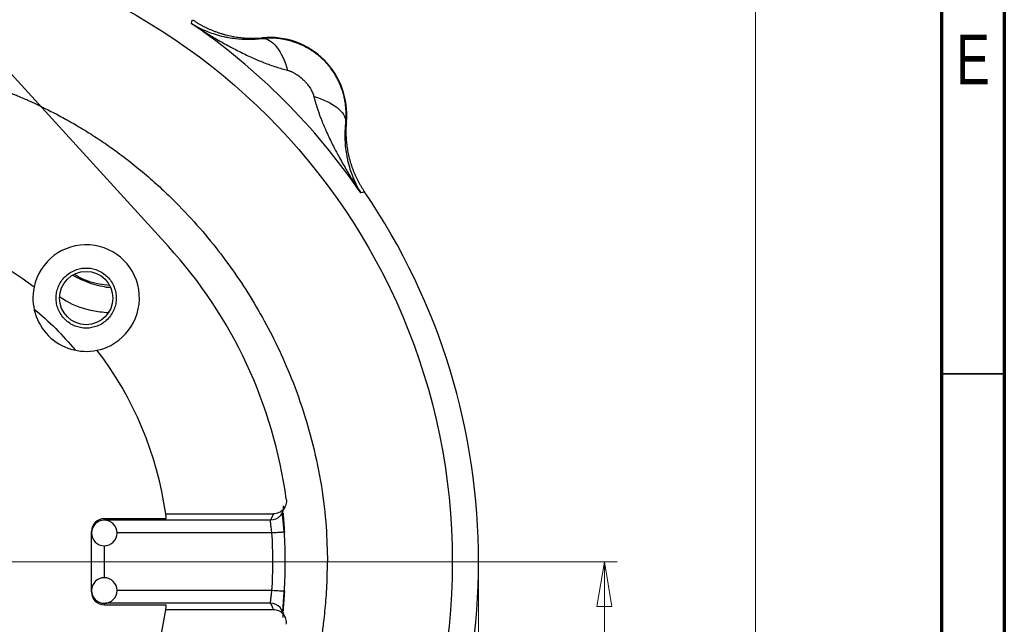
# Model space of a CAD drawing. Header units: inches. Extents: x 0.6 to 16.3, y 0.2 to 11.5.
# Tile 22 of 23: x 13.3 to 16.3, y 7 to 8.9. Entities that reach past the tile are written whole.
import ezdxf

# ---------------------------------------------------------------- set-up
doc = ezdxf.new("R2010")
doc.units = ezdxf.units.IN
doc.header["$MEASUREMENT"] = 0
doc.linetypes.add('CENTERX2', pattern=[0.8, 0.5, -0.1, 0.1, -0.1])
doc.styles.add('SLDTEXTSTYLE0', font='TXT', dxfattribs={"width": 0.75})
doc.dimstyles.new('SLDDIMSTYLE4', dxfattribs={"dimtxt": 0.137795, "dimasz": 0.14, "dimexe": 0, "dimexo": 0.0625, "dimgap": 0.034449, "dimtad": 0, "dimtih": 1, "dimtoh": 1, "dimdec": 1, "dimlfac": 1.5, "dimrnd": 1e-09, "dimzin": 12, "dimdsep": 46, "dimtxsty": 'SLDTEXTSTYLE0', "dimblk1": 'CLOSED', "dimblk2": 'CLOSED', "dimsah": 1, "dimcen": 0.09, "dimadec": 0, "dimazin": 3, "dimtfac": 1, "dimtdec": 1, "dimtofl": 0, "dimtmove": 0, "dimatfit": 3, "dimldrblk": 'CLOSED', "dimfxl": 0, "dimfrac": 2, "dimtolj": 1, "dimtzin": 12, "dimarcsym": 0})

# ---------------------------------------------------------------- blocks, each defined once
blk = doc.blocks.new('_Closed')
at = {"color": 0, "linetype": 'ByBlock', "lineweight": -2}
for p, q in [((-1, 0.166667), (0, 0)), ((-1, 0.166667), (-1, -0.166667)), ((0, 0), (-1, -0.166667)), ((0, 0), (-1, 0))]:
    blk.add_line(p, q, dxfattribs=at)
blk = doc.blocks.new('_D_6')
at = {"color": 7, "linetype": 'Continuous', "lineweight": 0}
for p, q in [((13.1651, 9.2804), (15.5988, 9.2804)), ((15.5595, 9.2804), (15.5595, 6.4723)), ((15.4068, 6.4443), (15.3648, 6.4443)), ((15.3648, 6.4443), (15.3648, 6.2255)), ((15.7122, 6.4443), (15.7542, 6.4443)), ((15.7542, 6.4443), (15.7542, 6.2255)), ((15.3648, 6.2255), (15.4068, 6.2255)), ((15.7542, 6.2255), (15.7122, 6.2255)), ((15.5595, 4.4107), (15.5595, 6.0194)), ((13.8855, 4.4107), (15.5988, 4.4107))]:
    blk.add_line(p, q, dxfattribs=at)
at = {"color": 7, "linetype": 'Continuous', "lineweight": 18, "xscale": 0.14, "yscale": 0.14}
for p, rotation in [((15.5595, 9.2804), 90.0000000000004), ((15.5595, 4.4107), 270.0000000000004)]:
    blk.add_blockref('_Closed', p, dxfattribs=dict(at, rotation=rotation))
at = {"color": 7, "linetype": 'Continuous', "lineweight": 18, "char_height": 0.1378, "attachment_point": 1, "style": 'SLDTEXTSTYLE0'}
for s, insert in [('186', (15.4068, 6.4032)), ('7.3', (15.4322, 6.197))]:
    blk.add_mtext(s, dxfattribs=dict(at, insert=insert))
blk = doc.blocks.new('_D_9')
at = {"color": 7, "linetype": 'Continuous', "lineweight": 0}
for p, q in [((13.2043, 7.2271), (15.1264, 7.2271)), ((15.087, 7.2271), (15.087, 5.7833)), ((14.9343, 5.7553), (14.8923, 5.7553)), ((14.8923, 5.7553), (14.8923, 5.5366)), ((15.2398, 5.7553), (15.2817, 5.7553)), ((15.2817, 5.7553), (15.2817, 5.5366)), ((14.8923, 5.5366), (14.9343, 5.5366)), ((15.2817, 5.5366), (15.2398, 5.5366)), ((15.087, 4.4107), (15.087, 5.3304)), ((13.8855, 4.4107), (15.1264, 4.4107))]:
    blk.add_line(p, q, dxfattribs=at)
at = {"color": 7, "linetype": 'Continuous', "lineweight": 18, "xscale": 0.14, "yscale": 0.14}
for p, rotation in [((15.087, 7.2271, -0.3286), 90.0000000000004), ((15.087, 4.4107, -0.3286), 270.0000000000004)]:
    blk.add_blockref('_Closed', p, dxfattribs=dict(at, rotation=rotation))
at = {"color": 7, "linetype": 'Continuous', "lineweight": 18, "char_height": 0.1378, "attachment_point": 1, "style": 'SLDTEXTSTYLE0'}
for s, insert in [('107', (14.9343, 5.7142)), ('4.2', (14.9598, 5.508))]:
    blk.add_mtext(s, dxfattribs=dict(at, insert=insert))

msp = doc.modelspace()

# ---------------------------------------------------------------- linework, layer by layer
at = {"color": 7, "linetype": 'Continuous', "lineweight": 70}
for p, q in [((16.3386, 11.4961), (16.3386, 0.1969)), ((16.1417, 11.2992), (16.1417, 0.3937))]:
    msp.add_line(p, q, dxfattribs=at)
at = {"color": 7, "linetype": 'Continuous', "lineweight": 25}
for p, q in [((13.7941, 8.9116), (13.7958, 8.9172)), ((13.7958, 8.9172), (13.7976, 8.923)), ((14.0167, 8.8644), (14.0169, 8.8665)), ((13.7222, 8.2136), (13.1484, 8.8431)), ((14.2794, 8.6039), (14.2773, 8.6038)), ((14.3301, 8.3829), (14.3245, 8.3812)), ((14.3359, 8.3847), (14.3301, 8.3829)), ((13.7137, 7.3771), (14.0514, 7.3771)), ((13.7158, 7.3616), (13.5216, 7.3616)), ((13.4816, 7.1327), (13.4816, 7.3215)), ((13.5216, 7.2771), (13.5216, 7.1771)), ((13.5216, 7.0926), (13.7158, 7.0926)), ((14.0514, 7.0771), (13.7137, 7.0771))]:
    msp.add_line(p, q, dxfattribs=at)
at = {"color": 7, "linetype": 'Continuous', "lineweight": 35}
msp.add_line((16.1417, 7.815), (16.3386, 7.815), dxfattribs=at)
at = {"color": 8, "linetype": 'Continuous', "lineweight": 25}
for p, q in [((13.5216, 7.3616), (13.5216, 7.3571)), ((14.0418, 7.357), (13.525, 7.357)), ((14.0454, 7.3171), (13.5616, 7.3171)), ((14.0454, 7.1371), (13.5616, 7.1371)), ((13.5216, 7.0971), (13.5216, 7.0926)), ((14.0418, 7.0972), (13.525, 7.0972))]:
    msp.add_line(p, q, dxfattribs=at)
at = {"color": 7, "linetype": 'CENTERX2', "lineweight": 18}
msp.add_line((14.6933, 7.2271), (14.6933, 6.7605), dxfattribs=at)
at = {"color": 7, "linetype": 'Continuous', "lineweight": 25}
for centre, radius in [((12.64, 7.2271), 1.9709), ((13.465, 8.0521), 0.0833)]:
    msp.add_circle(centre, radius, dxfattribs=at)
for centre, radius, start, end in [((12.64, 7.2271), 2.0419, 34.4163, 55.5837), ((14.0396, 8.6267), 0.2409, 354.5811, 95.4189), ((12.64, 7.2271), 2.0533, 325.6839, 34.3161), ((12.64, 7.2271), 1.0842, 52.3827, 127.6173), ((13.465, 8.0521), 0.1667, 281.7066, 168.2934), ((12.64, 7.2271), 1.4644, 7.6789, 42.3511), ((13.465, 8.0521), 0.1667, 168.2934, 281.7066), ((12.64, 7.2271), 1.0842, 7.9525, 37.6173), ((12.64, 7.2271), 1.0842, 7.1285, 7.9525), ((13.5216, 7.3171), 0.04, 0, 180), ((13.5216, 7.3171), 0.04, 180, 0), ((12.64, 7.2271), 1.4482, 356.3352, 3.6648), ((12.64, 7.2271), 1.4482, 356.3358, 3.6652), ((13.5216, 7.1371), 0.04, 0, 180), ((13.5216, 7.1371), 0.04, 180, 0), ((12.64, 7.2271), 1.0842, 352.0475, 352.8715), ((12.64, 7.2271), 1.0842, 322.3827, 352.0475)]:
    msp.add_arc(centre, radius, start, end, dxfattribs=at)
for centre, start_param, end_param in [((13.5216, 7.3215), 0, 1.570796), ((13.5216, 7.1327), 1.570796, 3.141593)]:
    msp.add_ellipse(centre, major_axis=(0, 0.0402), ratio=0.996195, start_param=start_param, end_param=end_param, dxfattribs=at)
for points, knots in [([(13.7941, 8.9116), (13.8047, 8.905), (13.8157, 8.8991), (13.8403, 8.8876), (13.854, 8.8822), (13.8771, 8.8749), (13.8862, 8.8725), (13.9002, 8.8693), (13.9048, 8.8684), (13.9172, 8.8661), (13.9249, 8.8649), (13.9453, 8.8626), (13.9582, 8.8618), (13.9862, 8.8617), (14.0013, 8.8625), (14.0167, 8.8644)], [-1.669903, -1.669903, -1.669903, -1.669903, -1.37767, -1.37767, -1.04369, -1.04369, -0.834952, -0.834952, -0.730583, -0.730583, -0.563592, -0.563592, -0.296408, -0.296408, 0, 0, 0, 0]), ([(13.7941, 8.9116), (13.8002, 8.9076), (13.8118, 8.8999), (13.8284, 8.8894), (13.8433, 8.8801), (13.8564, 8.8721), (13.8778, 8.8594), (13.9067, 8.8431), (13.9452, 8.8228), (13.9824, 8.805), (14.0145, 8.7913), (14.0398, 8.7818), (14.0589, 8.7752), (14.0773, 8.7695), (14.0895, 8.7664), (14.0954, 8.7648)], [0, 0, 0, 0, 0.065632, 0.124739, 0.177322, 0.22338, 0.262906, 0.400576, 0.521414, 0.651572, 0.768729, 0.831201, 0.890558, 0.946817, 1, 1, 1, 1]), ([(13.7976, 8.923), (13.8003, 8.9212), (13.8056, 8.9177), (13.8138, 8.9126), (13.8221, 8.9078), (13.8306, 8.9032), (13.8391, 8.8988), (13.8479, 8.8947), (13.8567, 8.8909), (13.8656, 8.8873), (13.8746, 8.8839), (13.8838, 8.8809), (13.893, 8.8781), (13.9023, 8.8755), (13.9116, 8.8733), (13.921, 8.8713), (13.9305, 8.8696), (13.94, 8.8681), (13.9496, 8.8669), (13.9592, 8.866), (13.9688, 8.8654), (13.9784, 8.8651), (13.988, 8.865), (13.9976, 8.8652), (14.0073, 8.8657), (14.0137, 8.8663), (14.0169, 8.8665)], [0, 0, 0, 0, 0.041668, 0.083337, 0.125006, 0.166675, 0.208344, 0.250014, 0.291682, 0.33335, 0.375017, 0.416682, 0.458346, 0.500009, 0.541672, 0.583335, 0.625, 0.666665, 0.708332, 0.75, 0.791667, 0.833335, 0.875002, 0.916669, 0.958334, 1, 1, 1, 1]), ([(14.2773, 8.6038), (14.2775, 8.6064), (14.278, 8.6115), (14.2784, 8.6192), (14.2786, 8.6269), (14.2785, 8.6346), (14.2781, 8.6423), (14.2775, 8.6499), (14.2767, 8.6575), (14.2756, 8.665), (14.2743, 8.6724), (14.2728, 8.6797), (14.2711, 8.6869), (14.2691, 8.694), (14.267, 8.701), (14.2646, 8.7079), (14.2621, 8.7146), (14.2593, 8.7212), (14.2565, 8.7277), (14.2534, 8.734), (14.2502, 8.7402), (14.2469, 8.7463), (14.2434, 8.7521), (14.2398, 8.7578), (14.2361, 8.7634), (14.2322, 8.7688), (14.2283, 8.774), (14.2243, 8.779), (14.2201, 8.7839), (14.2159, 8.7886), (14.2117, 8.7931), (14.2073, 8.7974), (14.203, 8.8015), (14.1986, 8.8055), (14.1941, 8.8093), (14.1897, 8.8129), (14.1852, 8.8164), (14.1807, 8.8197), (14.1762, 8.8228), (14.1717, 8.8258), (14.1672, 8.8287), (14.1628, 8.8314), (14.1583, 8.834), (14.1539, 8.8364), (14.1495, 8.8387), (14.1452, 8.8409), (14.1409, 8.843), (14.1366, 8.8449), (14.1324, 8.8467), (14.1282, 8.8484), (14.1241, 8.85), (14.1201, 8.8515), (14.1161, 8.8529), (14.1122, 8.8542), (14.1083, 8.8555), (14.1045, 8.8566), (14.1008, 8.8576), (14.0971, 8.8586), (14.0936, 8.8595), (14.09, 8.8603), (14.0866, 8.861), (14.0833, 8.8616), (14.08, 8.8622), (14.0768, 8.8628), (14.0737, 8.8633), (14.0706, 8.8637), (14.0677, 8.8641), (14.0648, 8.8644), (14.062, 8.8647), (14.0593, 8.8649), (14.0567, 8.8651), (14.0541, 8.8652), (14.0517, 8.8654), (14.0493, 8.8655), (14.047, 8.8655), (14.0448, 8.8656), (14.0427, 8.8656), (14.0406, 8.8656), (14.0387, 8.8656), (14.0368, 8.8656), (14.035, 8.8656), (14.0333, 8.8655), (14.0317, 8.8655), (14.0302, 8.8654), (14.0287, 8.8653), (14.0273, 8.8653), (14.026, 8.8652), (14.0248, 8.8651), (14.0236, 8.865), (14.0226, 8.865), (14.0216, 8.8649), (14.0207, 8.8648), (14.0198, 8.8647), (14.0191, 8.8647), (14.0184, 8.8646), (14.0178, 8.8645), (14.0172, 8.8645), (14.0169, 8.8645), (14.0167, 8.8644)], [0, 0, 0, 0, 0.018436, 0.036871, 0.055282, 0.073646, 0.091945, 0.110158, 0.128268, 0.146262, 0.164125, 0.181855, 0.19947, 0.216963, 0.23433, 0.251563, 0.268656, 0.285603, 0.3024, 0.31904, 0.335519, 0.351834, 0.36798, 0.383955, 0.399756, 0.415381, 0.430828, 0.446096, 0.461181, 0.476056, 0.490715, 0.505163, 0.519399, 0.533426, 0.547245, 0.560855, 0.574257, 0.58745, 0.600436, 0.613213, 0.62578, 0.638138, 0.650286, 0.662223, 0.673949, 0.685463, 0.696765, 0.707855, 0.718731, 0.729395, 0.739846, 0.750084, 0.760109, 0.76992, 0.779519, 0.788905, 0.79808, 0.807042, 0.815794, 0.824335, 0.832666, 0.840788, 0.848701, 0.856407, 0.863906, 0.8712, 0.878288, 0.885172, 0.891853, 0.898332, 0.904609, 0.910687, 0.916557, 0.922219, 0.927676, 0.932929, 0.937981, 0.942833, 0.947488, 0.951946, 0.95621, 0.96028, 0.964159, 0.967847, 0.971346, 0.974657, 0.97778, 0.980717, 0.983469, 0.986036, 0.988419, 0.990619, 0.992636, 0.994471, 0.996125, 0.997597, 0.998889, 1, 1, 1, 1]), ([(14.0167, 8.8644), (14.0313, 8.8649), (14.0468, 8.8555), (14.0746, 8.8204), (14.0868, 8.7946), (14.0954, 8.7649)], [0, 0, 0, 0, 0.5, 0.5, 1, 1, 1, 1]), ([(13.326, 8.6504), (13.3208, 8.6528), (13.3104, 8.6578), (13.2947, 8.665), (13.2788, 8.672), (13.2627, 8.6789), (13.2285, 8.6931), (13.1748, 8.7136), (13.1018, 8.7372), (13.0265, 8.7575), (12.9257, 8.7795), (12.7971, 8.7979), (12.6575, 8.8044), (12.5543, 8.801), (12.4753, 8.7945), (12.409, 8.7866), (12.3042, 8.7689), (12.1804, 8.7387), (12.0341, 8.6875), (11.9196, 8.6346), (11.8293, 8.5841), (11.6981, 8.5014), (11.5605, 8.3868), (11.4225, 8.2328), (11.3304, 8.1078), (11.2493, 7.9716), (11.1827, 7.8314), (11.1295, 7.6857), (11.0905, 7.5358), (11.0701, 7.4073), (11.0618, 7.3047), (11.06, 7.2449), (11.0602, 7.2073), (11.0605, 7.1816), (11.062, 7.1383), (11.0687, 7.0484), (11.0881, 6.9209), (11.1266, 6.7709), (11.1795, 6.6252), (11.2351, 6.5084), (11.286, 6.4183), (11.3411, 6.3308), (11.4176, 6.2263), (11.521, 6.1103), (11.6163, 6.0226), (11.6823, 5.9705), (11.7135, 5.9474), (11.7346, 5.9323), (11.7932, 5.8917), (11.8933, 5.8318), (12.0339, 5.7656), (12.1802, 5.7136), (12.311, 5.6809), (12.4128, 5.6637), (12.5153, 5.6515), (12.639, 5.645), (12.7683, 5.651), (12.8517, 5.6611), (12.8901, 5.6669), (12.9157, 5.6712), (12.9858, 5.6842), (13.0991, 5.7127), (13.2456, 5.7655), (13.3861, 5.8321), (13.5194, 5.9119), (13.6233, 5.9887), (13.6918, 6.0475), (13.7271, 6.0803), (13.7455, 6.0982), (13.7665, 6.1189), (13.7922, 6.1455), (13.8269, 6.1837), (13.8829, 6.2497), (13.9397, 6.3265), (13.995, 6.4138), (14.0462, 6.5038), (14.0907, 6.5975), (14.1211, 6.6759), (14.134, 6.7125), (14.1423, 6.7371), (14.156, 6.7802), (14.1732, 6.8427), (14.1868, 6.9034), (14.1964, 6.9544), (14.203, 6.9944), (14.2085, 7.0355), (14.2125, 7.0723), (14.2156, 7.1068), (14.218, 7.1436), (14.2197, 7.1841), (14.22, 7.2124), (14.2201, 7.2271)], [0, 0, 0, 0, 0.002109, 0.004232, 0.006369, 0.00852, 0.010685, 0.019994, 0.029697, 0.038914, 0.048695, 0.067688, 0.086687, 0.100108, 0.105694, 0.115853, 0.124699, 0.144849, 0.162689, 0.181702, 0.191227, 0.20077, 0.238801, 0.256602, 0.276858, 0.295895, 0.314927, 0.333942, 0.352933, 0.371898, 0.381746, 0.390857, 0.393897, 0.395599, 0.400342, 0.409831, 0.428797, 0.447776, 0.46678, 0.485807, 0.495329, 0.504855, 0.523903, 0.542951, 0.562, 0.571531, 0.573915, 0.5763, 0.58107, 0.600156, 0.619202, 0.638223, 0.657233, 0.668773, 0.676248, 0.695264, 0.714299, 0.723833, 0.726218, 0.728605, 0.73338, 0.752476, 0.771559, 0.790628, 0.80967, 0.828673, 0.838161, 0.842901, 0.846404, 0.847637, 0.85373, 0.86006, 0.866609, 0.885628, 0.895154, 0.904685, 0.923746, 0.933278, 0.935661, 0.938043, 0.942807, 0.952347, 0.961899, 0.965719, 0.971452, 0.976824, 0.980994, 0.985073, 0.9896, 0.994573, 1, 1, 1, 1]), ([(14.0954, 8.7648), (14.0965, 8.7646), (14.0988, 8.764), (14.1022, 8.7628), (14.1057, 8.7615), (14.1093, 8.7599), (14.1129, 8.7582), (14.1166, 8.7562), (14.1237, 8.752), (14.134, 8.7448), (14.1445, 8.7355), (14.1523, 8.7273), (14.1577, 8.7208), (14.1626, 8.7142), (14.1669, 8.7075), (14.1706, 8.701), (14.1737, 8.6947), (14.1761, 8.6885), (14.1772, 8.6845), (14.1778, 8.6825)], [0, 0, 0, 0, 0.029689, 0.060197, 0.091618, 0.124037, 0.157532, 0.192173, 0.228023, 0.362205, 0.499928, 0.569595, 0.639466, 0.706902, 0.772371, 0.833949, 0.892149, 0.947351, 1, 1, 1, 1]), ([(14.1778, 8.6825), (14.1786, 8.6791), (14.1803, 8.6723), (14.1832, 8.6621), (14.1864, 8.6516), (14.1899, 8.6409), (14.1937, 8.6299), (14.1978, 8.6187), (14.2054, 8.5989), (14.2179, 8.5695), (14.2357, 8.5323), (14.256, 8.4938), (14.2763, 8.458), (14.2993, 8.4198), (14.3153, 8.3953), (14.3245, 8.3812)], [0, 0, 0, 0, 0.030016, 0.061033, 0.093055, 0.126088, 0.160134, 0.195196, 0.231278, 0.348432, 0.478592, 0.599427, 0.7371, 0.848156, 1, 1, 1, 1]), ([(13.323, 8.6516), (13.3299, 8.6483), (13.3515, 8.6382), (13.387, 8.6197), (13.4303, 8.5956), (13.4746, 8.5688), (13.5196, 8.5394), (13.5669, 8.5059), (13.6161, 8.4681), (13.6655, 8.4268), (13.7125, 8.3841), (13.7677, 8.3297), (13.8293, 8.2623), (13.8939, 8.1818), (13.9519, 8.0995), (14.0049, 8.014), (14.0538, 7.9231), (14.0996, 7.8232), (14.1411, 7.7132), (14.1767, 7.5915), (14.2026, 7.465), (14.2175, 7.3424), (14.2193, 7.2634), (14.2201, 7.2271)], [0, 0, 0, 0, 0.013032, 0.04033, 0.067747, 0.096942, 0.12791, 0.158792, 0.195111, 0.232785, 0.267731, 0.302663, 0.363907, 0.422151, 0.477409, 0.534163, 0.59237, 0.652043, 0.720014, 0.791379, 0.866305, 0.938516, 1, 1, 1, 1]), ([(14.2773, 8.6038), (14.2754, 8.5884), (14.2746, 8.5733), (14.2747, 8.5453), (14.2755, 8.5324), (14.2779, 8.512), (14.279, 8.5043), (14.2813, 8.4919), (14.2822, 8.4872), (14.2854, 8.4733), (14.2879, 8.4642), (14.2951, 8.4411), (14.3005, 8.4274), (14.312, 8.4028), (14.3179, 8.3918), (14.3245, 8.3812)], [-0.001686, -0.001686, -0.001686, -0.001686, 0.294721, 0.294721, 0.561906, 0.561906, 0.728896, 0.728896, 0.833265, 0.833265, 1.042003, 1.042003, 1.375984, 1.375984, 1.668217, 1.668217, 1.668217, 1.668217]), ([(14.2794, 8.6039), (14.2792, 8.6007), (14.2786, 8.5944), (14.2781, 8.5847), (14.2779, 8.5751), (14.278, 8.5655), (14.2783, 8.5559), (14.2789, 8.5463), (14.2798, 8.5367), (14.281, 8.5271), (14.2825, 8.5176), (14.2842, 8.5081), (14.2862, 8.4987), (14.2884, 8.4894), (14.291, 8.4801), (14.2938, 8.4709), (14.2969, 8.4617), (14.3002, 8.4527), (14.3038, 8.4438), (14.3076, 8.4349), (14.3117, 8.4262), (14.3161, 8.4176), (14.3207, 8.4092), (14.3255, 8.4009), (14.3306, 8.3927), (14.3341, 8.3873), (14.3359, 8.3847)], [0, 0, 0, 0, 0.041666, 0.083331, 0.124998, 0.166665, 0.208333, 0.25, 0.291668, 0.333335, 0.375001, 0.416665, 0.458329, 0.499991, 0.541654, 0.583318, 0.624983, 0.66665, 0.708318, 0.749986, 0.791656, 0.833325, 0.874994, 0.916663, 0.958332, 1, 1, 1, 1]), ([(13.465, 8.1461), (13.4591, 8.1461), (13.4472, 8.145), (13.4297, 8.1398), (13.413, 8.1312), (13.398, 8.119), (13.3858, 8.104), (13.3772, 8.0873), (13.372, 8.0698), (13.3704, 8.052), (13.372, 8.0343), (13.3772, 8.0168), (13.3858, 8.0001), (13.398, 7.9851), (13.413, 7.9729), (13.4297, 7.9643), (13.4472, 7.9591), (13.465, 7.9575), (13.4827, 7.9591), (13.5002, 7.9643), (13.517, 7.9729), (13.5319, 7.9851), (13.5441, 8.0001), (13.5527, 8.0168), (13.5579, 8.0343), (13.5595, 8.0521), (13.5579, 8.0698), (13.5527, 8.0873), (13.5441, 8.104), (13.5319, 8.119), (13.5169, 8.1312), (13.5002, 8.1398), (13.4827, 8.145), (13.4709, 8.1461), (13.465, 8.1461)], [0, 0, 0, 0, 0.0299952, 0.0600026, 0.0925136, 0.1250007, 0.1575116, 0.1899987, 0.2200115, 0.2500007, 0.2800134, 0.3100026, 0.3425136, 0.3750007, 0.4075116, 0.4399987, 0.4700115, 0.5000007, 0.5300134, 0.5600026, 0.5925136, 0.6250007, 0.6575116, 0.6899987, 0.7200115, 0.7500007, 0.7800134, 0.8100026, 0.8425136, 0.8750007, 0.9075116, 0.9399987, 0.9699932, 1, 1, 1, 1]), ([(13.3025, 8.0175), (13.3255, 7.9978), (13.3714, 7.9585), (13.4107, 7.9126), (13.4303, 7.8897)], [0, 0, 0, 0, 0.5002583, 1, 1, 1, 1]), ([(14.0912, 7.4228), (14.0916, 7.4199), (14.0917, 7.4171), (14.0912, 7.4114), (14.0907, 7.4085), (14.0882, 7.4003), (14.0854, 7.3952), (14.078, 7.3866), (14.0732, 7.3831), (14.0654, 7.3796), (14.0627, 7.3787), (14.0571, 7.3774), (14.0543, 7.3771), (14.0514, 7.3771)], [0, 0, 0, 0, 0.125, 0.125, 0.25, 0.25, 0.5, 0.5, 0.75, 0.75, 0.875, 0.875, 1, 1, 1, 1]), ([(14.0782, 7.3802), (14.079, 7.382), (14.0807, 7.3855), (14.084, 7.3925), (14.0865, 7.3976), (14.0881, 7.401)], [0, 0, 0, 0, 0.260869, 0.503218, 1, 1, 1, 1]), ([(14.0514, 7.3771), (14.0511, 7.3765), (14.0509, 7.3759), (14.0504, 7.3749), (14.0496, 7.3733), (14.0481, 7.3701), (14.0471, 7.368), (14.0457, 7.3649), (14.0449, 7.3634), (14.0441, 7.3616), (14.0438, 7.3611), (14.0433, 7.3601), (14.0427, 7.3588), (14.0422, 7.3577), (14.0418, 7.357)], [0, 0, 0, 0, 0.03125, 0.03125, 0.0625, 0.125, 0.25, 0.25, 0.5, 0.5, 0.625, 0.625, 0.75, 1, 1, 1, 1]), ([(14.0847, 7.3196), (14.0844, 7.3237), (14.0837, 7.3333), (14.082, 7.35), (14.0801, 7.3657), (14.0785, 7.3783), (14.0783, 7.3795), (14.0781, 7.3801)], [0, 0, 0, 0, 0.125571, 0.291535, 0.560729, 0.761242, 1, 1, 1, 1]), ([(14.0418, 7.357), (14.0413, 7.3563), (14.0411, 7.3539), (14.0417, 7.3461), (14.0423, 7.3413), (14.0434, 7.3321), (14.0439, 7.3284), (14.0447, 7.322), (14.0451, 7.3196), (14.0454, 7.3171)], [-0.4500012, -0.4500012, -0.4500012, -0.4500012, -0.3937511, -0.3937511, -0.3037508, -0.3037508, -0.1597504, -0.1597504, 0, 0, 0, 0]), ([(14.0852, 7.3197), (14.0853, 7.3197), (14.0855, 7.3197), (14.0847, 7.3196), (14.0847, 7.3196)], [0, 0, 0, 0, 0.919635, 1, 1, 1, 1]), ([(14.0454, 7.1371), (14.0452, 7.136), (14.045, 7.1338), (14.0446, 7.1308), (14.0442, 7.1279), (14.0438, 7.1254), (14.0436, 7.1231), (14.0433, 7.1211), (14.0431, 7.1194), (14.0429, 7.1179), (14.0427, 7.1167), (14.0426, 7.1156), (14.0425, 7.1146), (14.0424, 7.1137), (14.0423, 7.1129), (14.0422, 7.1123), (14.0422, 7.1117), (14.0421, 7.1113), (14.0421, 7.1109), (14.042, 7.1106), (14.042, 7.1104), (14.042, 7.1102), (14.0418, 7.1089), (14.0417, 7.107), (14.0415, 7.1049), (14.0414, 7.1035), (14.0413, 7.1023), (14.0413, 7.1006), (14.0413, 7.0984), (14.0416, 7.0977), (14.0418, 7.0972)], [0, 0, 0, 0, 0.055812, 0.108492, 0.157489, 0.202402, 0.242991, 0.279164, 0.310971, 0.338772, 0.363741, 0.386175, 0.406226, 0.424033, 0.439727, 0.453429, 0.465246, 0.475275, 0.483602, 0.490299, 0.495426, 0.499029, 0.501143, 0.584974, 0.626283, 0.676329, 0.717249, 0.750886, 0.851666, 1, 1, 1, 1]), ([(14.0852, 7.1345), (14.0858, 7.1345), (14.0787, 7.1349), (14.0613, 7.1361), (14.0534, 7.1366)], [-1, -1, -1, -1, -0.5, -0.125, -0.125, -0.125, -0.125]), ([(14.0781, 7.0741), (14.0787, 7.0727), (14.0797, 7.0706), (14.0802, 7.0706), (14.0806, 7.0729), (14.0809, 7.0776), (14.0817, 7.0892), (14.083, 7.1079), (14.0841, 7.125), (14.0847, 7.1346)], [0, 0, 0, 0, 0.110492, 0.176057, 0.257647, 0.363103, 0.518132, 0.730036, 1, 1, 1, 1]), ([(14.0418, 7.0972), (14.0422, 7.0966), (14.0425, 7.0959), (14.0437, 7.0933), (14.0447, 7.0912), (14.0463, 7.0879), (14.0469, 7.0866), (14.0479, 7.0846), (14.0482, 7.084), (14.049, 7.0823), (14.0495, 7.0813), (14.0504, 7.0792), (14.0509, 7.0782), (14.0514, 7.0771)], [-1.04225922, -1.04225922, -1.04225922, -1.04225922, -1.04114258, -1.04114258, -1.03831579, -1.03831579, -1.03654904, -1.03654904, -1.03544483, -1.03544483, -1.03323639, -1.03323639, -1.03104238, -1.03104238, -1.03104238, -1.03104238]), ([(14.0912, 7.0314), (14.0916, 7.0343), (14.0917, 7.0371), (14.0912, 7.0428), (14.0907, 7.0457), (14.0882, 7.0539), (14.0854, 7.059), (14.078, 7.0676), (14.0732, 7.071), (14.0654, 7.0746), (14.0627, 7.0755), (14.0571, 7.0768), (14.0543, 7.0771), (14.0514, 7.0771)], [0, 0, 0, 0, 0.125, 0.125, 0.25, 0.25, 0.5, 0.5, 0.75, 0.75, 0.875, 0.875, 1, 1, 1, 1]), ([(14.0881, 7.0532), (14.0867, 7.056), (14.0835, 7.063), (14.0801, 7.0699), (14.0782, 7.074)], [0, 0, 0, 0, 0.411293, 1, 1, 1, 1])]:
    msp.add_open_spline(points, degree=3, knots=knots, dxfattribs=at)
for points in [[(14.1778, 8.6825), (14.2074, 8.6739), (14.2589, 8.6495), (14.2777, 8.6184), (14.2773, 8.6038)], [(14.0815, 7.4016), (14.0829, 7.3904), (14.0756, 7.367), (14.0531, 7.3569), (14.0418, 7.357)], [(14.0454, 7.3171), (14.0492, 7.2571), (14.0492, 7.1971), (14.0454, 7.1371)], [(14.0815, 7.0526), (14.0829, 7.0638), (14.0756, 7.0872), (14.0531, 7.0973), (14.0418, 7.0972)]]:
    msp.add_open_spline(points, degree=3, dxfattribs=at)
at = {"color": 8, "linetype": 'Continuous', "lineweight": 25}
for points, knots in [([(13.5419, 8.0838), (13.5333, 8.085), (13.504, 8.0893), (13.4637, 8.1019), (13.4343, 8.1172), (13.4234, 8.1229)], [0, 0, 0, 0, 0.2069699, 0.7075958, 1, 1, 1, 1]), ([(13.5372, 8.0911), (13.5266, 8.0923), (13.4924, 8.0962), (13.455, 8.1091), (13.4317, 8.1242), (13.4283, 8.1264)], [0, 0, 0, 0, 0.279612, 0.893576, 1, 1, 1, 1]), ([(13.383, 8.0557), (13.3893, 8.0516), (13.4201, 8.0313), (13.4717, 8.0134), (13.5172, 8.0084), (13.5335, 8.0066)], [0, 0, 0, 0, 0.140422, 0.692772, 1, 1, 1, 1]), ([(14.0815, 7.3803), (14.0816, 7.3787), (14.0818, 7.3712), (14.0833, 7.3497), (14.0846, 7.3297), (14.0852, 7.3197)], [0, 0, 0, 0, 0.120903, 0.558926, 1, 1, 1, 1]), ([(14.0847, 7.3196), (14.0841, 7.3196), (14.0831, 7.3195), (14.0795, 7.3193), (14.0745, 7.319), (14.0683, 7.3186), (14.0612, 7.3181), (14.0535, 7.3176), (14.0481, 7.3173), (14.0454, 7.3171)], [0, 0, 0, 0, 0.132021, 0.276684, 0.421348, 0.566011, 0.710674, 0.855337, 1, 1, 1, 1]), ([(14.0852, 7.1345), (14.0846, 7.1245), (14.0833, 7.1045), (14.0818, 7.0827), (14.0815, 7.0749), (14.0815, 7.073)], [0, 0, 0, 0, 0.431082, 0.86043, 1, 1, 1, 1])]:
    msp.add_open_spline(points, degree=3, knots=knots, dxfattribs=at)
msp.add_open_spline([(14.0534, 7.1366), (14.0508, 7.1367), (14.0481, 7.1369), (14.0454, 7.1371)], degree=3, dxfattribs=at)

# ---------------------------------------------------------------- texts
at = {"color": 7, "linetype": 'Continuous', "lineweight": 0, "insert": (16.2405, 8.8767), "char_height": 0.1562, "attachment_point": 2, "style": 'SLDTEXTSTYLE0'}
msp.add_mtext('E', dxfattribs=at)

# ---------------------------------------------------------------- dimensions: what is measured, and where the dimension line sits
at = {"color": 7, "linetype": 'Continuous', "lineweight": 18}
for base, p1, picture, middle in [((15.5595, 4.4107), (13.1257, 9.2804), '_D_6', (15.5595, 6.2458)), ((15.087, 4.4107), (13.1649, 7.2271), '_D_9', (15.087, 5.5568))]:
    dim = msp.add_linear_dim(base=base, p1=p1, p2=(13.8461, 4.4107), angle=90, dimstyle='SLDDIMSTYLE4', dxfattribs=at)
    dim.commit()
    dim.dimension.update_dxf_attribs({"geometry": picture, "text_midpoint": middle, "dimtype": 160})

doc.saveas('drawing.dxf')
